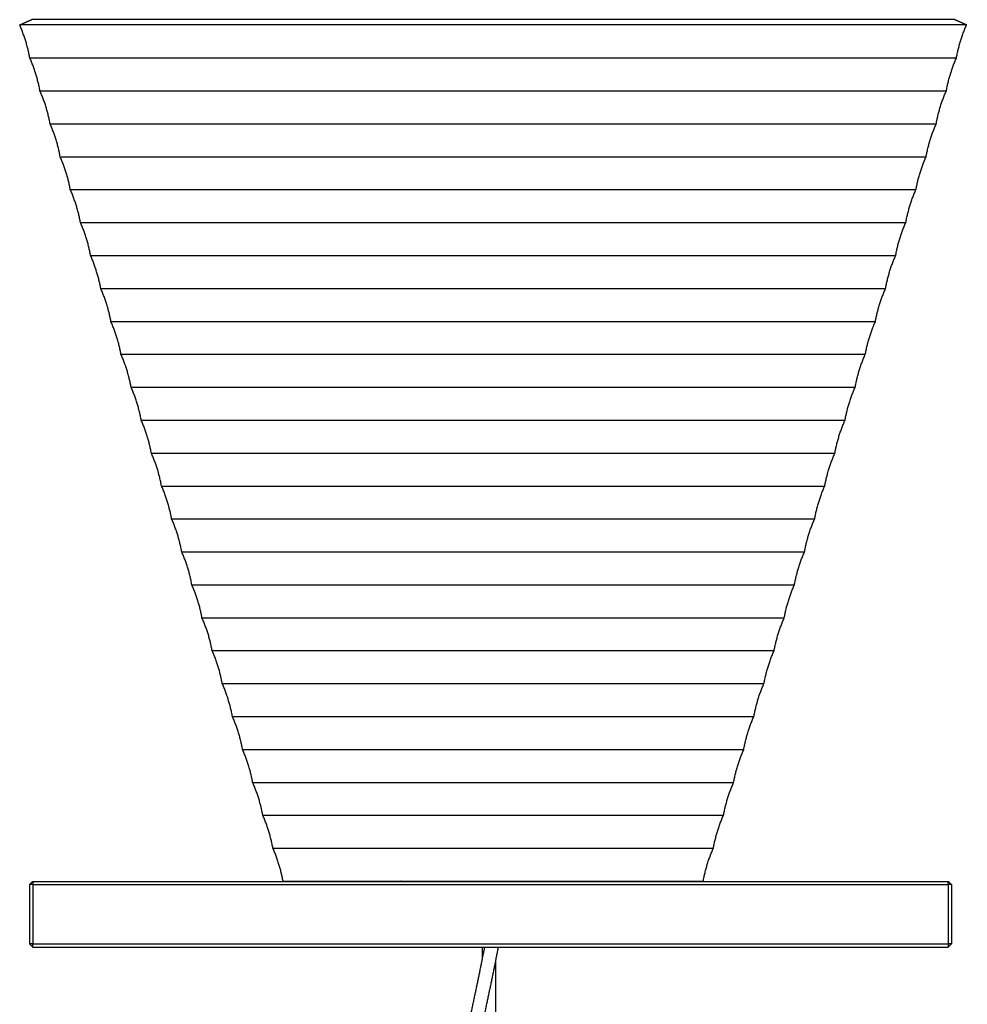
# Model space of a CAD drawing. Header units: millimetres. Extents: x -265 to -227, y -65 to 142.
# Tile 4 of 6: x -265 to -251, y 19 to 34. Entities that reach past the tile are written whole.
import ezdxf

# ---------------------------------------------------------------- set-up
doc = ezdxf.new("R2010")
doc.units = ezdxf.units.MM
doc.header["$MEASUREMENT"] = 0
doc.layers.add('Crea2D$visibili$linee', color=7, linetype='Continuous', true_color=0x000000)

msp = doc.modelspace()

# ---------------------------------------------------------------- linework, layer by layer
at = {"layer": 'Crea2D$visibili$linee'}
for points in [[(-258, 33.811), (-261.595, 33.811), (-265.191, 33.811)], [(-265.19, 33.812), (-265.099, 33.852), (-265.008, 33.892)], [(-258, 33.892), (-261.504, 33.892), (-265.008, 33.892)], [(-250.81, 33.812), (-250.901, 33.852), (-250.992, 33.892)], [(-265.037, 33.311), (-261.519, 33.311), (-258, 33.311)], [(-264.883, 32.811), (-261.442, 32.811), (-258, 32.811)], [(-264.729, 32.311), (-261.365, 32.311), (-258, 32.311)], [(-264.576, 31.811), (-261.288, 31.811), (-258, 31.811)], [(-264.422, 31.311), (-261.211, 31.311), (-258, 31.311)], [(-264.268, 30.811), (-261.134, 30.811), (-258, 30.811)], [(-264.114, 30.311), (-261.057, 30.311), (-258, 30.311)], [(-263.96, 29.811), (-260.98, 29.811), (-258, 29.811)], [(-263.806, 29.311), (-260.903, 29.311), (-258, 29.311)], [(-263.653, 28.811), (-260.826, 28.811), (-258, 28.811)], [(-263.499, 28.311), (-260.749, 28.311), (-258, 28.311)], [(-263.345, 27.811), (-260.672, 27.811), (-258, 27.811)], [(-263.191, 27.311), (-260.595, 27.311), (-258, 27.311)], [(-263.037, 26.811), (-260.519, 26.811), (-258, 26.811)], [(-262.883, 26.311), (-260.442, 26.311), (-258, 26.311)], [(-262.729, 25.811), (-260.365, 25.811), (-258, 25.811)], [(-262.576, 25.311), (-260.288, 25.311), (-258, 25.311)], [(-262.422, 24.811), (-260.211, 24.811), (-258, 24.811)], [(-262.268, 24.311), (-260.134, 24.311), (-258, 24.311)], [(-262.114, 23.811), (-260.057, 23.811), (-258, 23.811)], [(-258, 23.311), (-256.02, 23.311), (-254.04, 23.311)], [(-258, 22.811), (-256.097, 22.811), (-254.194, 22.811)], [(-258, 22.311), (-256.174, 22.311), (-254.348, 22.311)], [(-258, 21.811), (-256.251, 21.811), (-254.502, 21.811)], [(-258, 21.311), (-256.328, 21.311), (-254.656, 21.311)], [(-265.04, 20.758), (-265.015, 20.783), (-264.99, 20.808)], [(-264.99, 20.808), (-258.04, 20.808), (-251.09, 20.808)], [(-264.99, 20.808), (-264.99, 20.783), (-264.99, 20.758)], [(-261.013, 20.808), (-261.013, 20.809), (-261.014, 20.811)], [(-260.991, 20.808), (-260.992, 20.809), (-260.992, 20.811)], [(-260.942, 20.808), (-260.943, 20.809), (-260.943, 20.811)], [(-260.866, 20.808), (-260.866, 20.809), (-260.867, 20.811)], [(-260.762, 20.808), (-260.763, 20.809), (-260.763, 20.811)], [(-260.633, 20.808), (-260.634, 20.809), (-260.634, 20.811)], [(-260.479, 20.808), (-260.48, 20.809), (-260.48, 20.811)], [(-260.303, 20.808), (-260.303, 20.809), (-260.303, 20.811)], [(-260.106, 20.808), (-260.106, 20.809), (-260.107, 20.811)], [(-260.104, 20.808), (-260.105, 20.809), (-260.105, 20.811)], [(-259.888, 20.808), (-259.888, 20.809), (-259.889, 20.811)], [(-259.886, 20.808), (-259.886, 20.809), (-259.887, 20.811)], [(-259.653, 20.808), (-259.653, 20.809), (-259.653, 20.811)], [(-259.651, 20.808), (-259.651, 20.809), (-259.651, 20.811)], [(-259.402, 20.808), (-259.402, 20.809), (-259.402, 20.811)], [(-259.399, 20.808), (-259.4, 20.809), (-259.4, 20.811)], [(-259.138, 20.808), (-259.138, 20.809), (-259.138, 20.811)], [(-259.135, 20.808), (-259.136, 20.809), (-259.136, 20.811)], [(-258.863, 20.808), (-258.863, 20.809), (-258.863, 20.811)], [(-258.861, 20.808), (-258.861, 20.809), (-258.861, 20.811)], [(-258.58, 20.808), (-258.58, 20.809), (-258.58, 20.811)], [(-258.578, 20.808), (-258.578, 20.809), (-258.578, 20.811)], [(-258.292, 20.808), (-258.292, 20.809), (-258.292, 20.811)], [(-258.29, 20.808), (-258.29, 20.809), (-258.29, 20.811)], [(-258.001, 20.808), (-258.001, 20.809), (-258.001, 20.811)], [(-258, 20.811), (-256.405, 20.811), (-254.81, 20.811)], [(-257.999, 20.808), (-257.999, 20.809), (-257.999, 20.811)], [(-257.71, 20.808), (-257.71, 20.809), (-257.71, 20.811)], [(-257.708, 20.808), (-257.708, 20.809), (-257.708, 20.811)], [(-257.422, 20.808), (-257.422, 20.809), (-257.422, 20.811)], [(-257.42, 20.808), (-257.42, 20.809), (-257.42, 20.811)], [(-257.139, 20.808), (-257.139, 20.809), (-257.139, 20.811)], [(-257.137, 20.808), (-257.137, 20.809), (-257.137, 20.811)], [(-256.865, 20.808), (-256.865, 20.809), (-256.864, 20.811)], [(-256.862, 20.808), (-256.862, 20.809), (-256.862, 20.811)], [(-256.601, 20.808), (-256.6, 20.809), (-256.6, 20.811)], [(-256.598, 20.808), (-256.598, 20.809), (-256.598, 20.811)], [(-256.35, 20.808), (-256.349, 20.809), (-256.349, 20.811)], [(-256.347, 20.808), (-256.347, 20.809), (-256.347, 20.811)], [(-256.114, 20.808), (-256.114, 20.809), (-256.113, 20.811)], [(-256.112, 20.808), (-256.112, 20.809), (-256.111, 20.811)], [(-255.896, 20.808), (-255.895, 20.809), (-255.895, 20.811)], [(-255.894, 20.808), (-255.894, 20.809), (-255.893, 20.811)], [(-255.697, 20.808), (-255.697, 20.809), (-255.697, 20.811)], [(-255.696, 20.808), (-255.695, 20.809), (-255.695, 20.811)], [(-255.52, 20.808), (-255.52, 20.809), (-255.52, 20.811)], [(-255.519, 20.808), (-255.519, 20.809), (-255.518, 20.811)], [(-255.367, 20.808), (-255.366, 20.809), (-255.366, 20.811)], [(-255.366, 20.808), (-255.365, 20.809), (-255.365, 20.811)], [(-255.238, 20.808), (-255.237, 20.809), (-255.237, 20.811)], [(-255.134, 20.808), (-255.134, 20.809), (-255.133, 20.811)], [(-255.058, 20.808), (-255.057, 20.809), (-255.057, 20.811)], [(-255.008, 20.808), (-255.008, 20.809), (-255.007, 20.811)], [(-254.987, 20.808), (-254.987, 20.809), (-254.986, 20.811)], [(-251.09, 20.758), (-251.09, 20.783), (-251.09, 20.808)], [(-251.09, 20.808), (-251.065, 20.783), (-251.04, 20.758)], [(-265.04, 20.758), (-265.04, 20.308), (-265.04, 19.858)], [(-264.99, 20.758), (-265.015, 20.758), (-265.04, 20.758)], [(-264.99, 20.758), (-264.99, 20.308), (-264.99, 19.858)], [(-264.99, 20.758), (-258.04, 20.758), (-251.09, 20.758)], [(-251.09, 20.758), (-251.09, 20.308), (-251.09, 19.858)], [(-251.04, 20.758), (-251.065, 20.758), (-251.09, 20.758)], [(-251.04, 20.758), (-251.04, 20.308), (-251.04, 19.858)], [(-265.04, 19.858), (-265.015, 19.833), (-264.99, 19.808)], [(-264.99, 19.858), (-265.015, 19.858), (-265.04, 19.858)], [(-264.99, 19.858), (-258.04, 19.858), (-251.09, 19.858)], [(-264.99, 19.808), (-264.99, 19.833), (-264.99, 19.858)], [(-264.99, 19.808), (-258.04, 19.808), (-251.09, 19.808)], [(-258.165, 19.808), (-258.165, 19.714), (-258.165, 19.62)], [(-251.09, 19.808), (-251.065, 19.833), (-251.04, 19.858)], [(-251.09, 19.858), (-251.09, 19.833), (-251.09, 19.808)], [(-251.04, 19.858), (-251.065, 19.858), (-251.09, 19.858)], [(-257.965, 19.6), (-257.965, -22.638), (-257.965, -64.876)]]:
    msp.add_open_spline(points, degree=2, dxfattribs=at)
for points, weights in [([(-265.037, 33.311), (-265.084, 33.57), (-265.191, 33.811)], [1, 0.992799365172, 1]), ([(-250.992, 33.892), (-250.992, 33.892), (-258, 33.892)], [1, 0.707106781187, 1]), ([(-250.809, 33.811), (-250.809, 33.811), (-258, 33.811)], [1, 0.707106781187, 1]), ([(-250.963, 33.311), (-250.916, 33.57), (-250.809, 33.811)], [1, 0.992799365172, 1]), ([(-264.883, 32.811), (-264.93, 33.07), (-265.037, 33.311)], [1, 0.992799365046, 1]), ([(-258, 33.311), (-250.963, 33.311), (-250.963, 33.311)], [1, 0.707106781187, 1]), ([(-251.116, 32.811), (-251.07, 33.07), (-250.963, 33.311)], [1, 0.992799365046, 1]), ([(-264.729, 32.311), (-264.776, 32.57), (-264.883, 32.811)], [1, 0.992799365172, 1]), ([(-258, 32.811), (-251.116, 32.811), (-251.116, 32.811)], [1, 0.707106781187, 1]), ([(-251.27, 32.311), (-251.224, 32.57), (-251.116, 32.811)], [1, 0.992799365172, 1]), ([(-264.576, 31.811), (-264.622, 32.07), (-264.729, 32.311)], [1, 0.992799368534, 1]), ([(-258, 32.311), (-251.27, 32.311), (-251.27, 32.311)], [1, 0.707106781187, 1]), ([(-251.424, 31.811), (-251.377, 32.07), (-251.27, 32.311)], [1, 0.992799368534, 1]), ([(-264.422, 31.311), (-264.469, 31.57), (-264.576, 31.811)], [1, 0.992799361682, 1]), ([(-258, 31.811), (-251.424, 31.811), (-251.424, 31.811)], [1, 0.707106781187, 1]), ([(-251.578, 31.311), (-251.531, 31.57), (-251.424, 31.811)], [1, 0.992799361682, 1]), ([(-264.268, 30.811), (-264.315, 31.07), (-264.422, 31.311)], [1, 0.992799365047, 1]), ([(-258, 31.311), (-251.578, 31.311), (-251.578, 31.311)], [1, 0.707106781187, 1]), ([(-251.732, 30.811), (-251.685, 31.07), (-251.578, 31.311)], [1, 0.992799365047, 1]), ([(-264.114, 30.311), (-264.161, 30.57), (-264.268, 30.811)], [1, 0.992799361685, 1]), ([(-258, 30.811), (-251.732, 30.811), (-251.732, 30.811)], [1, 0.707106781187, 1]), ([(-251.886, 30.311), (-251.839, 30.57), (-251.732, 30.811)], [1, 0.992799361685, 1]), ([(-263.96, 29.811), (-264.007, 30.07), (-264.114, 30.311)], [1, 0.992799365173, 1]), ([(-258, 30.311), (-251.886, 30.311), (-251.886, 30.311)], [1, 0.707106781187, 1]), ([(-252.039, 29.811), (-251.993, 30.07), (-251.886, 30.311)], [1, 0.992799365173, 1]), ([(-263.806, 29.311), (-263.853, 29.57), (-263.96, 29.811)], [1, 0.992799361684, 1]), ([(-258, 29.811), (-252.039, 29.811), (-252.039, 29.811)], [1, 0.707106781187, 1]), ([(-252.193, 29.311), (-252.147, 29.57), (-252.039, 29.811)], [1, 0.992799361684, 1]), ([(-263.653, 28.811), (-263.699, 29.07), (-263.806, 29.311)], [1, 0.992799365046, 1]), ([(-258, 29.311), (-252.193, 29.311), (-252.193, 29.311)], [1, 0.707106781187, 1]), ([(-252.347, 28.811), (-252.3, 29.07), (-252.193, 29.311)], [1, 0.992799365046, 1]), ([(-263.499, 28.311), (-263.545, 28.57), (-263.653, 28.811)], [1, 0.992799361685, 1]), ([(-258, 28.811), (-252.347, 28.811), (-252.347, 28.811)], [1, 0.707106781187, 1]), ([(-252.501, 28.311), (-252.454, 28.57), (-252.347, 28.811)], [1, 0.992799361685, 1]), ([(-263.345, 27.811), (-263.392, 28.07), (-263.499, 28.311)], [1, 0.992799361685, 1]), ([(-258, 28.311), (-252.501, 28.311), (-252.501, 28.311)], [1, 0.707106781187, 1]), ([(-252.655, 27.811), (-252.608, 28.07), (-252.501, 28.311)], [1, 0.992799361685, 1]), ([(-263.191, 27.311), (-263.238, 27.57), (-263.345, 27.811)], [1, 0.992799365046, 1]), ([(-258, 27.811), (-252.655, 27.811), (-252.655, 27.811)], [1, 0.707106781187, 1]), ([(-252.809, 27.311), (-252.762, 27.57), (-252.655, 27.811)], [1, 0.992799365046, 1]), ([(-263.037, 26.811), (-263.084, 27.07), (-263.191, 27.311)], [1, 0.992799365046, 1]), ([(-258, 27.311), (-252.809, 27.311), (-252.809, 27.311)], [1, 0.707106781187, 1]), ([(-252.963, 26.811), (-252.916, 27.07), (-252.809, 27.311)], [1, 0.992799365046, 1]), ([(-262.883, 26.311), (-262.93, 26.57), (-263.037, 26.811)], [1, 0.992799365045, 1]), ([(-258, 26.811), (-252.963, 26.811), (-252.963, 26.811)], [1, 0.707106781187, 1]), ([(-253.116, 26.311), (-253.07, 26.57), (-252.963, 26.811)], [1, 0.992799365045, 1]), ([(-262.729, 25.811), (-262.776, 26.07), (-262.883, 26.311)], [1, 0.992799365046, 1]), ([(-258, 26.311), (-253.116, 26.311), (-253.116, 26.311)], [1, 0.707106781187, 1]), ([(-253.27, 25.811), (-253.224, 26.07), (-253.116, 26.311)], [1, 0.992799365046, 1]), ([(-262.576, 25.311), (-262.622, 25.57), (-262.729, 25.811)], [1, 0.992799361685, 1]), ([(-258, 25.811), (-253.27, 25.811), (-253.27, 25.811)], [1, 0.707106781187, 1]), ([(-253.424, 25.311), (-253.377, 25.57), (-253.27, 25.811)], [1, 0.992799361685, 1]), ([(-262.422, 24.811), (-262.469, 25.07), (-262.576, 25.311)], [1, 0.992799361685, 1]), ([(-258, 25.311), (-253.424, 25.311), (-253.424, 25.311)], [1, 0.707106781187, 1]), ([(-253.578, 24.811), (-253.531, 25.07), (-253.424, 25.311)], [1, 0.992799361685, 1]), ([(-262.268, 24.311), (-262.315, 24.57), (-262.422, 24.811)], [1, 0.992799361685, 1]), ([(-258, 24.811), (-253.578, 24.811), (-253.578, 24.811)], [1, 0.707106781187, 1]), ([(-253.732, 24.311), (-253.685, 24.57), (-253.578, 24.811)], [1, 0.992799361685, 1]), ([(-262.114, 23.811), (-262.161, 24.07), (-262.268, 24.311)], [1, 0.992809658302, 1]), ([(-258, 24.311), (-253.732, 24.311), (-253.732, 24.311)], [1, 0.707106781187, 1]), ([(-253.886, 23.811), (-253.839, 24.07), (-253.732, 24.311)], [1, 0.992809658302, 1]), ([(-261.96, 23.311), (-262.007, 23.57), (-262.114, 23.811)], [1, 0.992809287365, 1]), ([(-258, 23.811), (-253.886, 23.811), (-253.886, 23.811)], [1, 0.707106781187, 1]), ([(-254.039, 23.311), (-253.993, 23.57), (-253.886, 23.811)], [1, 0.992809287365, 1]), ([(-261.806, 22.811), (-261.853, 23.07), (-261.96, 23.311)], [1, 0.992808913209, 1]), ([(-254.193, 22.811), (-254.147, 23.07), (-254.04, 23.311)], [1, 0.992808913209, 1]), ([(-261.653, 22.311), (-261.699, 22.57), (-261.806, 22.811)], [1, 0.99280854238, 1]), ([(-254.347, 22.311), (-254.3, 22.57), (-254.193, 22.811)], [1, 0.99280854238, 1]), ([(-261.499, 21.811), (-261.545, 22.07), (-261.652, 22.311)], [1, 0.992808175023, 1]), ([(-254.501, 21.811), (-254.454, 22.07), (-254.347, 22.311)], [1, 0.992808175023, 1]), ([(-261.345, 21.311), (-261.392, 21.57), (-261.499, 21.811)], [1, 0.992807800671, 1]), ([(-254.655, 21.311), (-254.608, 21.57), (-254.501, 21.811)], [1, 0.992807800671, 1]), ([(-261.191, 20.811), (-261.238, 21.07), (-261.345, 21.311)], [1, 0.992807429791, 1]), ([(-254.809, 20.811), (-254.762, 21.07), (-254.655, 21.311)], [1, 0.992807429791, 1])]:
    msp.add_rational_spline(points, weights, degree=2, dxfattribs=at)
for points, weights, degree, knots in [([(-261.959, 23.311), (-261.96, 23.311), (-261.96, 23.311), (-261.96, 23.311), (-258, 23.311)], [0.990990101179, 0.995423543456, 1, 0.707106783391, 0.999999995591], 2, [3.355284, 3.355284, 3.355284, 3.408542, 3.408542, 6.817084, 6.817084, 6.817084]), ([(-261.805, 22.811), (-261.806, 22.811), (-261.806, 22.811), (-261.806, 22.811), (-258, 22.811)], [0.990990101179, 0.995423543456, 1, 0.707106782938, 0.999999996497], 2, [3.355284, 3.355284, 3.355284, 3.408542, 3.408542, 6.817084, 6.817084, 6.817084]), ([(-261.652, 22.311), (-261.653, 22.311), (-261.653, 22.311), (-261.653, 22.311), (-258, 22.311)], [0.990990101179, 0.995423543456, 1, 0.707106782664, 0.999999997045], 2, [3.355284, 3.355284, 3.355284, 3.408542, 3.408542, 6.817084, 6.817084, 6.817084]), ([(-261.498, 21.811), (-261.499, 21.811), (-261.499, 21.811), (-261.499, 21.811), (-258, 21.811)], [0.990990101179, 0.995423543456, 1, 0.707106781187, 1], 2, [3.355284, 3.355284, 3.355284, 3.408542, 3.408542, 6.817084, 6.817084, 6.817084]), ([(-261.344, 21.311), (-261.345, 21.311), (-261.345, 21.311), (-261.345, 21.311), (-258, 21.311)], [0.990990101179, 0.995423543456, 1, 0.707106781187, 1], 2, [3.355284, 3.355284, 3.355284, 3.408542, 3.408542, 6.817084, 6.817084, 6.817084]), ([(-261.19, 20.811), (-261.191, 20.811), (-261.191, 20.811), (-261.191, 20.811), (-258, 20.811)], [0.990990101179, 0.995423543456, 1, 0.707106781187, 1], 2, [3.355284, 3.355284, 3.355284, 3.408542, 3.408542, 6.817084, 6.817084, 6.817084]), ([(-258.165, -29.201), (-258.465, -28.267), (-258.746, -27.328), (-259.008, -26.383), (-259.304, -25.311), (-259.567, -24.231), (-259.795, -23.142), (-259.908, -22.604), (-260.01, -22.064), (-260.103, -21.522), (-260.148, -21.252), (-260.192, -20.982), (-260.232, -20.711), (-260.253, -20.576), (-260.272, -20.441), (-260.291, -20.306), (-260.301, -20.238), (-260.31, -20.171), (-260.319, -20.103), (-260.328, -20.033), (-260.337, -19.963), (-260.346, -19.892), (-260.367, -19.725), (-260.385, -19.558), (-260.401, -19.39), (-260.423, -19.154), (-260.442, -18.919), (-260.459, -18.682), (-260.484, -18.338), (-260.506, -17.994), (-260.527, -17.65), (-260.556, -17.158), (-260.583, -16.665), (-260.608, -16.173), (-260.643, -15.492), (-260.677, -14.812), (-260.709, -14.131), (-260.751, -13.238), (-260.791, -12.344), (-260.83, -11.451), (-260.877, -10.398), (-260.921, -9.345), (-260.964, -8.292), (-261.01, -7.16), (-261.054, -6.028), (-261.095, -4.895), (-261.136, -3.763), (-261.174, -2.63), (-261.21, -1.498), (-261.242, -0.445), (-261.27, 0.608), (-261.294, 1.661), (-261.304, 2.133), (-261.313, 2.605), (-261.32, 3.076), (-261.327, 3.498), (-261.332, 3.921), (-261.334, 4.343), (-261.339, 5.024), (-261.335, 5.705), (-261.321, 6.387), (-261.316, 6.654), (-261.308, 6.922), (-261.297, 7.19), (-261.288, 7.416), (-261.277, 7.642), (-261.263, 7.867), (-261.251, 8.056), (-261.237, 8.245), (-261.219, 8.434), (-261.205, 8.591), (-261.188, 8.748), (-261.168, 8.905), (-261.138, 9.145), (-261.097, 9.383), (-261.046, 9.619), (-261.026, 9.711), (-261.003, 9.802), (-260.978, 9.892), (-260.956, 9.971), (-260.933, 10.05), (-260.907, 10.128), (-260.884, 10.198), (-260.86, 10.269), (-260.836, 10.339), (-260.812, 10.407), (-260.788, 10.474), (-260.764, 10.542), (-260.717, 10.676), (-260.67, 10.811), (-260.623, 10.946), (-260.53, 11.215), (-260.437, 11.484), (-260.346, 11.753), (-260.164, 12.291), (-259.986, 12.829), (-259.814, 13.37), (-259.643, 13.906), (-259.478, 14.445), (-259.319, 14.985), (-259.162, 15.519), (-259.012, 16.055), (-258.869, 16.593), (-258.726, 17.135), (-258.591, 17.68), (-258.465, 18.226), (-258.403, 18.497), (-258.342, 18.769), (-258.284, 19.041), (-258.23, 19.296), (-258.178, 19.552), (-258.127, 19.808)], [1, 0.999854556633, 0.999854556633, 1, 0.999667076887, 0.999667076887, 1, 0.999886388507, 0.999886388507, 1, 0.999968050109, 0.999968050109, 1, 0.999991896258, 0.999991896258, 1, 1, 1, 1, 1, 1, 1, 0.999938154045, 0.999938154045, 1, 0.999959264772, 0.999959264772, 1, 0.999984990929, 0.999984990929, 1, 0.999994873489, 0.999994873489, 1, 0.999998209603, 0.999998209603, 1, 0.999999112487, 0.999999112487, 1, 0.999999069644, 0.999999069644, 1, 0.999998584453, 0.999998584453, 1, 0.999997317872, 0.999997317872, 1, 0.999993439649, 0.999993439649, 1, 0.999996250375, 0.999996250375, 1, 0.999992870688, 0.999992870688, 1, 0.999937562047, 0.999937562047, 1, 0.999971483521, 0.999971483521, 1, 0.999954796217, 0.999954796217, 1, 0.999930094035, 0.999930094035, 1, 0.999895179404, 0.999895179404, 1, 0.999294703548, 0.999294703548, 1, 0.999792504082, 0.999792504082, 1, 0.99984518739, 0.99984518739, 1, 0.999956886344, 0.999956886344, 1, 1, 1, 1, 1, 1, 1, 0.999995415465, 0.999995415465, 1, 0.999971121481, 0.999971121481, 1, 0.999957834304, 0.999957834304, 1, 0.999937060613, 0.999937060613, 1, 0.999916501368, 0.999916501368, 1, 0.999977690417, 0.999977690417, 1, 0.999974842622, 0.999974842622, 1], 3, [0, 0, 0, 0, 2.941186, 2.941186, 2.941186, 6.276721, 6.276721, 6.276721, 7.926499, 7.926499, 7.926499, 8.747402, 8.747402, 8.747402, 9.156817, 9.156817, 9.156817, 9.373197, 9.373197, 9.373197, 9.597164, 9.597164, 9.597164, 10.102166, 10.102166, 10.102166, 10.812304, 10.812304, 10.812304, 11.847038, 11.847038, 11.847038, 13.326593, 13.326593, 13.326593, 15.370549, 15.370549, 15.370549, 18.053696, 18.053696, 18.053696, 21.214867, 21.214867, 21.214867, 24.614553, 24.614553, 24.614553, 28.013804, 28.013804, 28.013804, 31.173756, 31.173756, 31.173756, 32.589461, 32.589461, 32.589461, 33.855977, 33.855977, 33.855977, 35.899846, 35.899846, 35.899846, 36.703429, 36.703429, 36.703429, 37.381763, 37.381763, 37.381763, 37.95006, 37.95006, 37.95006, 38.423803, 38.423803, 38.423803, 39.149106, 39.149106, 39.149106, 39.430277, 39.430277, 39.430277, 39.676016, 39.676016, 39.676016, 39.899638, 39.899638, 39.899638, 40.115527, 40.115527, 40.115527, 40.546241, 40.546241, 40.546241, 41.400233, 41.400233, 41.400233, 43.102087, 43.102087, 43.102087, 44.791091, 44.791091, 44.791091, 46.46132, 46.46132, 46.46132, 48.143624, 48.143624, 48.143624, 48.978189, 48.978189, 48.978189, 49.760856, 49.760856, 49.760856, 49.760856]), ([(-257.927, 19.789), (-257.979, 19.525), (-258.033, 19.262), (-258.089, 18.999), (-258.147, 18.726), (-258.208, 18.453), (-258.27, 18.181), (-258.397, 17.633), (-258.532, 17.086), (-258.676, 16.542), (-258.819, 16.002), (-258.969, 15.464), (-259.127, 14.928), (-259.286, 14.387), (-259.452, 13.847), (-259.623, 13.309), (-259.796, 12.768), (-259.974, 12.228), (-260.157, 11.689), (-260.248, 11.419), (-260.341, 11.149), (-260.434, 10.88), (-260.481, 10.745), (-260.528, 10.61), (-260.576, 10.476), (-260.6, 10.408), (-260.623, 10.341), (-260.647, 10.273), (-260.671, 10.205), (-260.694, 10.135), (-260.717, 10.066), (-260.741, 9.991), (-260.764, 9.915), (-260.785, 9.839), (-260.809, 9.752), (-260.831, 9.664), (-260.851, 9.576), (-260.901, 9.346), (-260.941, 9.113), (-260.969, 8.879), (-260.989, 8.725), (-261.006, 8.57), (-261.02, 8.415), (-261.037, 8.229), (-261.052, 8.042), (-261.063, 7.855), (-261.077, 7.63), (-261.089, 7.406), (-261.098, 7.182), (-261.108, 6.915), (-261.116, 6.649), (-261.122, 6.382), (-261.135, 5.703), (-261.139, 5.023), (-261.134, 4.344), (-261.132, 3.922), (-261.127, 3.501), (-261.121, 3.079), (-261.113, 2.608), (-261.104, 2.137), (-261.094, 1.665), (-261.071, 0.613), (-261.042, -0.44), (-261.01, -1.492), (-260.975, -2.624), (-260.936, -3.756), (-260.895, -4.888), (-260.854, -6.02), (-260.81, -7.152), (-260.764, -8.284), (-260.721, -9.337), (-260.677, -10.389), (-260.631, -11.442), (-260.592, -12.335), (-260.551, -13.229), (-260.509, -14.122), (-260.477, -14.802), (-260.444, -15.482), (-260.409, -16.162), (-260.383, -16.654), (-260.356, -17.146), (-260.327, -17.638), (-260.307, -17.981), (-260.284, -18.325), (-260.26, -18.668), (-260.243, -18.902), (-260.223, -19.137), (-260.201, -19.371), (-260.186, -19.537), (-260.168, -19.702), (-260.148, -19.868), (-260.139, -19.937), (-260.13, -20.007), (-260.121, -20.076), (-260.112, -20.144), (-260.102, -20.211), (-260.093, -20.278), (-260.074, -20.413), (-260.055, -20.547), (-260.035, -20.681), (-259.994, -20.951), (-259.951, -21.219), (-259.905, -21.488), (-259.813, -22.028), (-259.711, -22.566), (-259.6, -23.102), (-259.372, -24.186), (-259.11, -25.262), (-258.815, -26.33), (-258.611, -27.07), (-258.394, -27.806), (-258.165, -28.538)], [1, 0.999973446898, 0.999973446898, 1, 0.999977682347, 0.999977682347, 1, 0.999916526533, 0.999916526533, 1, 0.999937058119, 0.999937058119, 1, 0.999957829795, 0.999957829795, 1, 0.999971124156, 0.999971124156, 1, 0.999995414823, 0.999995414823, 1, 1, 1, 1, 1, 1, 1, 0.999957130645, 0.999957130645, 1, 0.999844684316, 0.999844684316, 1, 0.999791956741, 0.999791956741, 1, 0.999298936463, 0.999298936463, 1, 0.99989512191, 0.99989512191, 1, 0.999930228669, 0.999930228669, 1, 0.999954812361, 0.999954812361, 1, 0.999971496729, 0.999971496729, 1, 0.999937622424, 0.999937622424, 1, 0.999992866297, 0.999992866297, 1, 0.999996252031, 0.999996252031, 1, 0.999993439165, 0.999993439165, 1, 0.999997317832, 0.999997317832, 1, 0.999998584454, 0.999998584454, 1, 0.999999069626, 0.999999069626, 1, 0.999999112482, 0.999999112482, 1, 0.99999820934, 0.99999820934, 1, 0.999994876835, 0.999994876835, 1, 0.999985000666, 0.999985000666, 1, 0.999959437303, 0.999959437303, 1, 0.999937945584, 0.999937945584, 1, 1, 1, 1, 1, 1, 1, 0.999991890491, 0.999991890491, 1, 0.999968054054, 0.999968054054, 1, 0.999886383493, 0.999886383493, 1, 0.999667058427, 0.999667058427, 1, 0.999903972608, 0.999903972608, 1], 3, [0, 0, 0, 0, 0.805732, 0.805732, 0.805732, 1.643538, 1.643538, 1.643538, 3.332209, 3.332209, 3.332209, 5.007926, 5.007926, 5.007926, 6.701422, 6.701422, 6.701422, 8.407013, 8.407013, 8.407013, 9.262487, 9.262487, 9.262487, 9.693942, 9.693942, 9.693942, 9.909497, 9.909497, 9.909497, 10.12832, 10.12832, 10.12832, 10.365508, 10.365508, 10.365508, 10.636616, 10.636616, 10.636616, 11.343599, 11.343599, 11.343599, 11.810224, 11.810224, 11.810224, 12.372743, 12.372743, 12.372743, 13.046434, 13.046434, 13.046434, 13.846307, 13.846307, 13.846307, 15.884736, 15.884736, 15.884736, 17.149358, 17.149358, 17.149358, 18.563727, 18.563727, 18.563727, 21.721911, 21.721911, 21.721911, 25.120022, 25.120022, 25.120022, 28.518884, 28.518884, 28.518884, 31.679385, 31.679385, 31.679385, 34.361878, 34.361878, 34.361878, 36.404904, 36.404904, 36.404904, 37.882887, 37.882887, 37.882887, 38.914931, 38.914931, 38.914931, 39.620694, 39.620694, 39.620694, 40.12022, 40.12022, 40.12022, 40.342128, 40.342128, 40.342128, 40.557401, 40.557401, 40.557401, 40.964829, 40.964829, 40.964829, 41.781815, 41.781815, 41.781815, 43.424213, 43.424213, 43.424213, 46.747097, 46.747097, 46.747097, 49.049061, 49.049061, 49.049061, 49.049061]), ([(-257.94, 19.808), (-257.93, 19.802), (-257.927, 19.79), (-257.927, 19.789), (-257.927, 19.789)], [1, 0.898091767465, 1, 0.98834821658, 0.977623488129], 2, [0, 0, 0, 0.02264086, 0.02264086, 0.02888975, 0.02888975, 0.02888975])]:
    msp.add_rational_spline(points, weights, degree=degree, knots=knots, dxfattribs=at)

doc.saveas('drawing.dxf')
